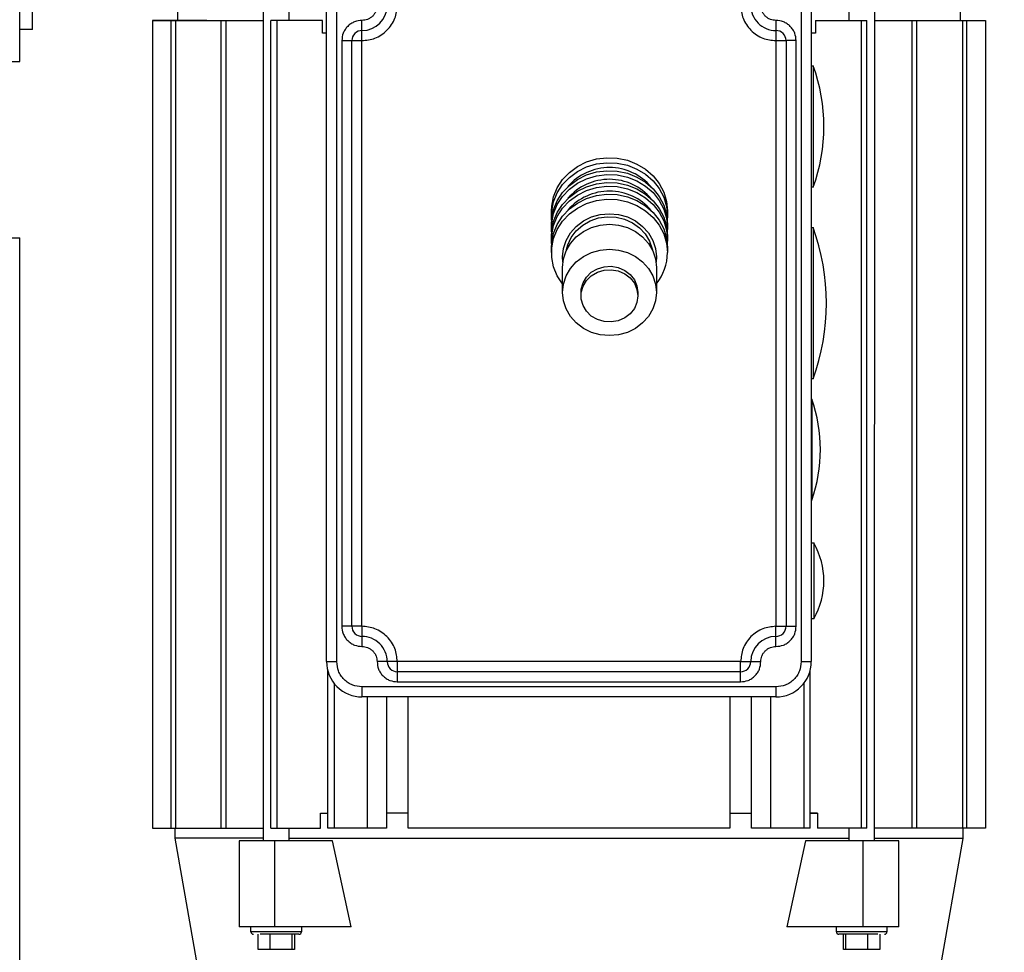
# Model space of a CAD drawing. Header units: inches. Extents: x 218.9 to 312.4, y 214.8 to 247.8.
# Tile 139 of 256: x 256.102 to 256.582, y 223.904 to 224.359. Entities that reach past the tile are written whole.
import ezdxf

# ---------------------------------------------------------------- set-up
doc = ezdxf.new("R2010")
doc.units = ezdxf.units.IN
doc.header["$LTSCALE"] = 0.25
doc.header["$MEASUREMENT"] = 0
doc.layers.add('ANNOTATIONS', color=1, linetype='Continuous')
doc.layers.add('MOTOR RH', color=7, linetype='Continuous')
doc.styles.add('ARIAL', font='arial.ttf', dxfattribs={"height": 0.09375})
doc.dimstyles.new('STANDARD$0', dxfattribs={"dimtxt": 0.09375, "dimasz": 0.09375, "dimexe": 0.03125, "dimexo": 0.046875, "dimgap": 0.09, "dimtad": 0, "dimtih": 1, "dimtoh": 1, "dimdec": 4, "dimzin": 0, "dimdsep": 46, "dimtxsty": 'ARIAL', "dimcen": 0.09, "dimadec": 0, "dimazin": 0, "dimtfac": 1, "dimtdec": 4, "dimtofl": 0, "dimtmove": 0, "dimatfit": 1, "dimfxl": 1, "dimtolj": 1, "dimtzin": 0, "dimarcsym": 0})

# ---------------------------------------------------------------- blocks, each defined once
blk = doc.blocks.new('*D113')
at = {"layer": 'ANNOTATIONS', "color": 0, "lineweight": -2, "transparency": 16777216}
for p, q in [((255.4929976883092, 223.5726725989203), (255.4929976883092, 225.8445399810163)), ((256.9914460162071, 225.558016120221), (256.9914460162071, 225.8445399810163)), ((255.5867476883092, 225.8132899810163), (256.0611257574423, 225.8132899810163)), ((256.8976960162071, 225.8132899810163), (256.4233179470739, 225.8132899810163))]:
    blk.add_line(p, q, dxfattribs=at)
at = {"layer": 'ANNOTATIONS', "color": 0, "transparency": 16777216}
for points in [[(255.5867476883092, 225.8289149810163), (255.5867476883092, 225.7976649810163), (255.4929976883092, 225.8132899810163)], [(256.8976960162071, 225.8289149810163), (256.8976960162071, 225.7976649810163), (256.9914460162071, 225.8132899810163)]]:
    blk.add_solid(points, dxfattribs=at)
at = {"layer": 'defpoints', "color": 0, "transparency": 16777216}
for p in [(255.4929976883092, 225.8132899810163), (256.9914460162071, 225.511141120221), (255.4929976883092, 223.5257975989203)]:
    blk.add_point(p, dxfattribs=at)
at = {"layer": 'ANNOTATIONS', "color": 0, "transparency": 16777216, "insert": (256.2422218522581, 225.8132899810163), "char_height": 0.09375, "attachment_point": 5, "style": 'ARIAL'}
blk.add_mtext('\\A1;25"', dxfattribs=at)
blk = doc.blocks.new('*D115')
at = {"layer": 'ANNOTATIONS', "color": 0, "lineweight": -2, "transparency": 16777216}
for p, q in [((255.4929976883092, 223.5726725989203), (255.4929976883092, 225.542391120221)), ((256.8367468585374, 224.8765007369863), (256.8367468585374, 225.542391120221)), ((255.5867476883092, 225.511141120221), (255.87455039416, 225.511141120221)), ((256.7429968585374, 225.511141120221), (256.4551941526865, 225.511141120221))]:
    blk.add_line(p, q, dxfattribs=at)
at = {"layer": 'ANNOTATIONS', "color": 0, "transparency": 16777216}
for points in [[(255.5867476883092, 225.526766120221), (255.5867476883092, 225.495516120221), (255.4929976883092, 225.511141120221)], [(256.7429968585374, 225.526766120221), (256.7429968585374, 225.495516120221), (256.8367468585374, 225.511141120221)]]:
    blk.add_solid(points, dxfattribs=at)
at = {"layer": 'defpoints', "color": 0, "transparency": 16777216}
for p in [(256.8367468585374, 225.511141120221), (256.8367468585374, 224.8296257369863), (255.4929976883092, 223.5257975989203)]:
    blk.add_point(p, dxfattribs=at)
at = {"layer": 'ANNOTATIONS', "color": 0, "transparency": 16777216, "insert": (256.1648722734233, 225.511141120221), "char_height": 0.09375, "attachment_point": 5, "style": 'ARIAL'}
blk.add_mtext('\\A1;21 1/2"', dxfattribs=at)

msp = doc.modelspace()

# ---------------------------------------------------------------- linework, layer by layer
at = {"layer": 'MOTOR RH'}
for p, q in [((256.1023742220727, 224.3383579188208), (256.1023742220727, 225.2446066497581)), ((256.1086244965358, 224.3539818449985), (256.1086244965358, 224.4789826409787)), ((256.1793897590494, 224.3584146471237), (256.1793897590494, 224.3670268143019)), ((256.2212561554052, 223.9585589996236), (256.2212631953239, 224.3645628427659)), ((256.2335654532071, 224.3645628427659), (256.2335654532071, 224.3584123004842)), ((256.2519736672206, 224.0459079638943), (256.2519783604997, 224.3657901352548)), ((256.2568945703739, 224.0459079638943), (256.2568992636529, 224.3657901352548)), ((256.4832772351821, 224.3657877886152), (256.4832725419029, 224.0459056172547)), ((256.4881981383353, 224.3657877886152), (256.4881934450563, 224.0459056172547)), ((256.5066110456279, 224.3584076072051), (256.5066110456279, 224.3645581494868)), ((256.5189144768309, 224.3645581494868), (256.5189074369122, 223.9585543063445)), ((256.5607867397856, 224.3670197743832), (256.5607867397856, 224.3584076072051)), ((256.1670863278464, 224.3584123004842), (256.1670804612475, 223.9647118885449)), ((256.1670863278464, 224.3584169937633), (256.1670863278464, 224.3584123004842)), ((256.1793897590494, 224.3584146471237), (256.1670863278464, 224.3584169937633)), ((256.1793897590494, 224.3584169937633), (256.1670863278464, 224.3584169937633)), ((256.1935247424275, 224.3584123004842), (256.1670863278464, 224.3584146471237)), ((256.1670863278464, 224.3584146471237), (256.1915570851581, 224.3584123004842)), ((256.1866690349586, 224.3584146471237), (256.1670863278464, 224.3584146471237)), ((256.1670863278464, 224.3584123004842), (256.2212620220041, 224.3584123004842)), ((256.1762112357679, 223.9647118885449), (256.1762171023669, 224.3584123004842)), ((256.1783009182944, 224.3584123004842), (256.1782950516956, 223.9647118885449)), ((256.1866690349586, 224.3584123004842), (256.1866690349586, 224.3584146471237)), ((256.2005059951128, 223.9647118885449), (256.2005130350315, 224.3584123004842)), ((256.2029101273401, 224.3584123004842), (256.2029030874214, 223.9647118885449)), ((256.2248429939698, 223.9647095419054), (256.2248488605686, 224.3584123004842)), ((256.2499215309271, 224.3584123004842), (256.2248488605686, 224.3584123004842)), ((256.2276554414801, 224.3584123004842), (256.2276495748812, 223.9647095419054)), ((256.2499215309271, 224.3522594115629), (256.2499215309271, 224.3584123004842)), ((256.2692026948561, 224.3485658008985), (256.2692026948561, 224.3584076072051)), ((256.4709738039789, 224.3584052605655), (256.4709738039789, 224.3485611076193)), ((256.490254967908, 224.3584076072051), (256.490254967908, 224.3522547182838)), ((256.490254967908, 224.3584076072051), (256.5153276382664, 224.3584076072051)), ((256.5125210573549, 224.3584076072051), (256.5125151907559, 223.9647048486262)), ((256.5153217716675, 223.9647048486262), (256.5153276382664, 224.3584076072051)), ((256.5189144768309, 224.3584076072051), (256.5730901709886, 224.3584076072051)), ((256.5372663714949, 224.3584076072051), (256.537260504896, 223.9647048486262)), ((256.5396575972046, 223.9647048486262), (256.5396634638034, 224.3584076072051)), ((256.5607867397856, 224.3584099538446), (256.5730901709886, 224.3584076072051)), ((256.5607867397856, 224.3584099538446), (256.5730901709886, 224.3584099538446)), ((256.5618755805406, 224.3584076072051), (256.5618697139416, 223.9647071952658)), ((256.5639535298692, 223.9647071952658), (256.5639593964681, 224.3584076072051)), ((256.5730901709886, 224.3584076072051), (256.5730843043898, 223.9647071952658)), ((256.5730901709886, 224.3584099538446), (256.5730901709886, 224.3584076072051)), ((256.1086244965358, 224.3539818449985), (256.1023742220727, 224.3539818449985)), ((256.2519783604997, 224.3522594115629), (256.2499215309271, 224.3522594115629)), ((256.490254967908, 224.3522547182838), (256.4881981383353, 224.3522547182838)), ((256.2593597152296, 224.3485658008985), (256.2593550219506, 224.0631322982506)), ((256.2593597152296, 224.3485658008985), (256.2692026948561, 224.3485658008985)), ((256.2642770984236, 224.0631322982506), (256.2642806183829, 224.3485658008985)), ((256.2691980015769, 224.0631322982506), (256.2692026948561, 224.3485658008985)), ((256.4709738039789, 224.3485611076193), (256.4709691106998, 224.0631299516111)), ((256.4709738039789, 224.3485611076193), (256.4758947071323, 224.3485611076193)), ((256.4758947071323, 224.3485611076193), (256.4758911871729, 224.0631299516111)), ((256.4758947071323, 224.3485634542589), (256.4758947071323, 224.3485611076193)), ((256.4808167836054, 224.3485634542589), (256.4758947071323, 224.3485634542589)), ((256.4808120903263, 224.0631299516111), (256.4808167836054, 224.3485634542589)), ((256.0867491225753, 224.3383579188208), (256.1023742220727, 224.3383579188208)), ((256.4881981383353, 224.3362600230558), (256.4891297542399, 224.3362600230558)), ((256.4891285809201, 224.277204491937), (256.4881969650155, 224.277204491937)), ((256.3615570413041, 224.2630964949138), (256.3615570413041, 224.2655370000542)), ((256.4180570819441, 224.2630964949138), (256.4179772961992, 224.2611440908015)), ((256.4180570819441, 224.2655370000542), (256.4180570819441, 224.2630964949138)), ((256.3615570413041, 224.2573613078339), (256.3615570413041, 224.2591916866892)), ((256.4180570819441, 224.2591916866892), (256.4180570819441, 224.2573613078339)), ((256.3615570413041, 224.2516261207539), (256.3615570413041, 224.2534564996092)), ((256.4180570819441, 224.2573613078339), (256.4179772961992, 224.2554089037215)), ((256.4180570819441, 224.2534564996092), (256.4180570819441, 224.2516261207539)), ((256.4881969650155, 224.2575208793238), (256.4890933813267, 224.2575208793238)), ((256.0867491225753, 224.2524192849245), (256.1023742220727, 224.2524192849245)), ((256.1023742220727, 223.791482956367), (256.1023742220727, 224.2524192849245)), ((256.4180570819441, 224.2516261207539), (256.417978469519, 224.2496854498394)), ((256.3615488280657, 224.2452808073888), (256.3615488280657, 224.2477213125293)), ((256.4180652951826, 224.2477213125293), (256.4180652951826, 224.2452808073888)), ((256.4126738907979, 224.2431758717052), (256.4125037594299, 224.2406133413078)), ((256.3669402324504, 224.2258482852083), (256.3669402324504, 224.2380508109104)), ((256.4126738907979, 224.2380508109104), (256.4126738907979, 224.2258482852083)), ((256.3759548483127, 224.224177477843), (256.3759548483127, 224.2258482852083)), ((256.4036592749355, 224.2258482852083), (256.4036592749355, 224.224177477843)), ((256.4890922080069, 224.1837002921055), (256.4881957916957, 224.1837002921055)), ((256.4881957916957, 224.1738584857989), (256.4884034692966, 224.1738584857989)), ((256.4884022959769, 224.1246447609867), (256.488194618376, 224.1246447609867)), ((256.488194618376, 224.1037315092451), (256.4894007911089, 224.1037315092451)), ((256.4894007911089, 224.1037315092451), (256.4894007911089, 224.0668212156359)), ((256.4894007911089, 224.0668212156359), (256.4881934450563, 224.0668212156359)), ((256.2691980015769, 224.0631322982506), (256.2593550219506, 224.0631322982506)), ((256.2691980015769, 224.0631322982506), (256.2691980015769, 224.053290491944)), ((256.4709691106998, 224.0631299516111), (256.4808120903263, 224.0631299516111)), ((256.4709691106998, 224.0532857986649), (256.4709691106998, 224.0631299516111)), ((256.2519736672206, 224.0459079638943), (256.2568945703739, 224.0459079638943)), ((256.2864223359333, 224.0459079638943), (256.2765793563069, 224.0459079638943)), ((256.4537447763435, 224.0459056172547), (256.2864223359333, 224.0459079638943)), ((256.2864223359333, 224.0459079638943), (256.2864223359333, 224.0360661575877)), ((256.4537447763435, 224.0459056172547), (256.4635877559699, 224.0459056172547)), ((256.4537447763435, 224.0360638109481), (256.4537447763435, 224.0459056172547)), ((256.4832725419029, 224.0459056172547), (256.4881934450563, 224.0459056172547)), ((256.2525403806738, 223.9647095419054), (256.2525415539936, 224.0415174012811)), ((256.4537447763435, 224.0409847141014), (256.2864223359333, 224.040987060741)), ((256.4876232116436, 223.9647071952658), (256.4876243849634, 224.0415150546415)), ((256.2556860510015, 224.0352260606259), (256.2556848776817, 223.9647095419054)), ((256.4709691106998, 224.0336021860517), (256.2691968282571, 224.0336045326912)), ((256.2691968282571, 224.0336045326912), (256.2691968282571, 224.0286836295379)), ((256.2864223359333, 224.0360661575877), (256.4537447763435, 224.0360638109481)), ((256.4709691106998, 224.0336021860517), (256.4709691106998, 224.0286812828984)), ((256.4844798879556, 224.0352213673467), (256.4844787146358, 223.9647071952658)), ((256.4709691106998, 224.0286812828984), (256.2691968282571, 224.0286836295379)), ((256.2716584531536, 224.0286836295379), (256.2716572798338, 223.9647095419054)), ((256.2811318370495, 224.0286836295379), (256.2811306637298, 223.9647095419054)), ((256.2917104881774, 223.9647095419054), (256.2917116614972, 224.0286836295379)), ((256.4484542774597, 224.0286812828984), (256.4484531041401, 223.9647071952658)), ((256.4590341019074, 223.9647071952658), (256.4590352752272, 224.0286812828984)), ((256.4685074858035, 223.9647071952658), (256.4685086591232, 224.0286812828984)), ((256.2490239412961, 223.9647095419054), (256.2490239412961, 223.9720920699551)), ((256.2490239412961, 223.9720920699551), (256.2525403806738, 223.9720920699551)), ((256.2917116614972, 223.9720920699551), (256.2811306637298, 223.9720920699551)), ((256.4484531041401, 223.9720897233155), (256.4590341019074, 223.9720897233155)), ((256.4911408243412, 223.972087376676), (256.4876232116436, 223.9720897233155)), ((256.4876232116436, 223.972087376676), (256.4911408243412, 223.972087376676)), ((256.4911408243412, 223.972087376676), (256.4911408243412, 223.9647071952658)), ((256.1670804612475, 223.9647118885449), (256.2212561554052, 223.9647118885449)), ((256.1781530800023, 223.9597933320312), (256.1781530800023, 223.9647118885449)), ((256.2248429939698, 223.9647095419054), (256.2490239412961, 223.9647095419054)), ((256.2335595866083, 223.9647095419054), (256.2335595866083, 223.9585589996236)), ((256.2811306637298, 223.9647095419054), (256.2525403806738, 223.9647095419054)), ((256.3700823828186, 223.9647071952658), (256.2917104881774, 223.9647095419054)), ((256.4484531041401, 223.9647071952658), (256.3700823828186, 223.9647071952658)), ((256.4876232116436, 223.9647071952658), (256.4590341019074, 223.9647071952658)), ((256.5125151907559, 223.9647048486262), (256.4911408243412, 223.9647071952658)), ((256.5066040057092, 223.9585543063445), (256.5066040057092, 223.9647071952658)), ((256.5153217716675, 223.9647048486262), (256.5125151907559, 223.9647048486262)), ((256.537260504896, 223.9647048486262), (256.5189074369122, 223.9647071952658)), ((256.5396575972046, 223.9647048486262), (256.537260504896, 223.9647048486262)), ((256.5730843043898, 223.9647071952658), (256.5396575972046, 223.9647071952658)), ((256.562011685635, 223.9647071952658), (256.562011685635, 223.9597862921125)), ((256.1897302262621, 223.8941249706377), (256.1781530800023, 223.9597933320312)), ((256.2548095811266, 223.9585589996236), (256.2093868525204, 223.9585589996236)), ((256.2093868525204, 223.9585589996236), (256.2093868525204, 223.9167278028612)), ((256.2267860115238, 223.9167278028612), (256.2267871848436, 223.9585589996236)), ((256.2639685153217, 223.9167278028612), (256.2548095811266, 223.9585589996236)), ((256.4853540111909, 223.9585543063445), (256.4761939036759, 223.9167254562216)), ((256.530776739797, 223.9585543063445), (256.4853540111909, 223.9585543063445)), ((256.5133775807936, 223.9585543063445), (256.5133764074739, 223.9167231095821)), ((256.562011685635, 223.9597862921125), (256.5189074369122, 223.9597862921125)), ((256.5307755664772, 223.9167231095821), (256.530776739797, 223.9585543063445)), ((256.562011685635, 223.9597862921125), (256.5504310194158, 223.8941202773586)), ((256.2639685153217, 223.9167278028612), (256.2093868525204, 223.9167278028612)), ((256.2151044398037, 223.9142685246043), (256.2151044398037, 223.9167278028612)), ((256.23971012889, 223.9142685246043), (256.2151044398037, 223.9142685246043)), ((256.2185680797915, 223.9056563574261), (256.2185680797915, 223.9130365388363)), ((256.224448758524, 223.9056563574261), (256.224448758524, 223.9130365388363)), ((256.2352362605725, 223.9056563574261), (256.2352362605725, 223.9130365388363)), ((256.2362453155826, 223.9130365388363), (256.2362453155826, 223.9056563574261)), ((256.23971012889, 223.9167278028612), (256.23971012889, 223.9142685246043)), ((256.5133764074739, 223.9167231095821), (256.4761939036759, 223.9167254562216)), ((256.5004522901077, 223.9142638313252), (256.5004522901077, 223.9167231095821)), ((256.525057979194, 223.9142638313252), (256.5004522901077, 223.9142638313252)), ((256.5039171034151, 223.905651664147), (256.5039171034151, 223.9130341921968)), ((256.5049261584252, 223.9130341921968), (256.5049249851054, 223.905651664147)), ((256.5307755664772, 223.9167231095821), (256.5133764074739, 223.9167231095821)), ((256.5157136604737, 223.905651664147), (256.5157136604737, 223.9130318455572)), ((256.5215943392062, 223.9130318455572), (256.5215943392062, 223.905651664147)), ((256.525057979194, 223.9167231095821), (256.525057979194, 223.9142638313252)), ((256.2362453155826, 223.9056563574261), (256.2185680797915, 223.9056563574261)), ((256.5215943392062, 223.905651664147), (256.5039171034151, 223.905651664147))]:
    msp.add_line(p, q, dxfattribs=at)
at = {"layer": 'MOTOR RH', "flags": 128}
for points in [[(256.4891297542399, 224.3362600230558), (256.4891297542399, 224.3067322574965), (256.4891285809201, 224.301604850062), (256.4891285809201, 224.277204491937)], [(256.3615570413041, 224.2655370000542), (256.3616708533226, 224.267869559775), (256.3625743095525, 224.272457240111), (256.3643542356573, 224.2768219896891), (256.3669519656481, 224.2808230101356), (256.3702841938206, 224.2843359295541), (256.3742441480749, 224.2872434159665), (256.378703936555, 224.2894516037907), (256.383520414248, 224.2908924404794), (256.3885398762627, 224.2915189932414), (256.39359923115, 224.2913101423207), (256.3985365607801, 224.290272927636), (256.4031934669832, 224.2884402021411), (256.4074209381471, 224.285870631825), (256.4110816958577, 224.2826486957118), (256.4140584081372, 224.2788776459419), (256.4162560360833, 224.2746748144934), (256.4176030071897, 224.2701809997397), (256.4180570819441, 224.2655370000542)], [(256.3616368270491, 224.2611440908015), (256.3616708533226, 224.2654290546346), (256.3625743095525, 224.2700167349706), (256.3643542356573, 224.2743814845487), (256.3669519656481, 224.2783825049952), (256.3702841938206, 224.2818954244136), (256.3742441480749, 224.2848029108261), (256.378703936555, 224.2870110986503), (256.383520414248, 224.2884519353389), (256.3885398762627, 224.289078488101), (256.39359923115, 224.2888696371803), (256.3985365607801, 224.2878324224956), (256.4031934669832, 224.2859996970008), (256.4074209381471, 224.2834301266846), (256.4110816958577, 224.2802081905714), (256.4140584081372, 224.2764371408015), (256.4162560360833, 224.272234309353), (256.4176030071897, 224.2677404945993), (256.4180570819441, 224.2630964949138)], [(256.3615570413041, 224.2591916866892), (256.3616708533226, 224.2615242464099), (256.3625743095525, 224.266111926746), (256.3643542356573, 224.270476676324), (256.3669519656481, 224.2744776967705), (256.3702841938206, 224.277990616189), (256.3742441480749, 224.2808981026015), (256.378703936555, 224.2831062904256), (256.383520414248, 224.2845471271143), (256.3885398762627, 224.2851736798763), (256.39359923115, 224.2849648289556), (256.3985365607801, 224.283927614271), (256.4031934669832, 224.2820948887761), (256.4074209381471, 224.27952531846), (256.4110816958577, 224.2763033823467), (256.4140584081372, 224.2725299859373), (256.4162560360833, 224.2683295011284), (256.4176030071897, 224.2638356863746), (256.4180570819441, 224.2591916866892)], [(256.3616368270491, 224.2554089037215), (256.3616708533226, 224.2596938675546), (256.3625743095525, 224.2642815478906), (256.3643542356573, 224.2686462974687), (256.3669519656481, 224.2726473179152), (256.3702841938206, 224.2761602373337), (256.3742441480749, 224.2790677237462), (256.378703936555, 224.2812759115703), (256.383520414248, 224.282716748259), (256.3885398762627, 224.283343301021), (256.39359923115, 224.2831344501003), (256.3985365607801, 224.2820972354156), (256.4031934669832, 224.2802645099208), (256.4074209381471, 224.2776949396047), (256.4110816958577, 224.2744730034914), (256.4140584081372, 224.270699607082), (256.4162560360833, 224.266499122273), (256.4176030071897, 224.2620053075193), (256.4180570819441, 224.2573613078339)], [(256.3615570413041, 224.2534564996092), (256.3616708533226, 224.2557867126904), (256.3625743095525, 224.2603743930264), (256.3643542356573, 224.264741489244), (256.3669519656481, 224.2687425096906), (256.3702841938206, 224.272255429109), (256.3742441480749, 224.2751629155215), (256.378703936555, 224.2773711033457), (256.383520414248, 224.2788119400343), (256.3885398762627, 224.2794384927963), (256.39359923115, 224.2792296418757), (256.3985365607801, 224.2781900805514), (256.4031934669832, 224.2763597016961), (256.4074209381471, 224.27379013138), (256.4110816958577, 224.2705681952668), (256.4140584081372, 224.2667947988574), (256.4162560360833, 224.2625943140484), (256.4176030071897, 224.2581004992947), (256.4180570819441, 224.2534564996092)], [(256.3616321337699, 224.249730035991), (256.3616708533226, 224.2539563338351), (256.3625743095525, 224.2585440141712), (256.3643542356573, 224.2629111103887), (256.3669519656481, 224.2669121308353), (256.3702841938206, 224.2704250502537), (256.3742441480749, 224.2733325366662), (256.378703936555, 224.2755407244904), (256.383520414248, 224.276981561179), (256.3885398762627, 224.277608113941), (256.39359923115, 224.2773992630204), (256.3985365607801, 224.2763597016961), (256.4031934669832, 224.2745293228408), (256.4074209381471, 224.2719597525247), (256.4110816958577, 224.2687378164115), (256.4140584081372, 224.2649644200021), (256.4162560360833, 224.2607639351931), (256.4176030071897, 224.2562701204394), (256.4180570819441, 224.2516261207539)], [(256.3615488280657, 224.2477213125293), (256.3616626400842, 224.25005387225), (256.3625672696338, 224.254641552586), (256.3643471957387, 224.2590086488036), (256.3669449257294, 224.2630120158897), (256.3702783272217, 224.2665249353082), (256.3742394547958, 224.2694324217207), (256.3787004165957, 224.2716429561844), (256.3835192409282, 224.2730837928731), (256.3885387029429, 224.273710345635), (256.3936004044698, 224.2735014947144), (256.3985389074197, 224.2724619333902), (256.4031981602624, 224.2706292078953), (256.4074256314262, 224.2680596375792), (256.4110875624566, 224.2648377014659), (256.4140654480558, 224.2610643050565), (256.416263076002, 224.256861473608), (256.4176112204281, 224.2523653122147), (256.4180652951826, 224.2477213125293)], [(256.3669402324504, 224.229997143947), (256.3643471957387, 224.2339934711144), (256.3625672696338, 224.2383605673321), (256.3616626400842, 224.2429482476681), (256.3616626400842, 224.2476133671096), (256.3625672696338, 224.2522010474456), (256.3643471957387, 224.2565681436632), (256.3669449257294, 224.2605715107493), (256.3702783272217, 224.2640844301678), (256.3742394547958, 224.2669919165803), (256.3787004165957, 224.269202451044), (256.3835192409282, 224.2706432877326), (256.3885387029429, 224.2712698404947), (256.3936004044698, 224.271060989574), (256.3985389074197, 224.2700214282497), (256.4031981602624, 224.2681887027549), (256.4074256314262, 224.2656191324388), (256.4110875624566, 224.2623971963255), (256.4140654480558, 224.2586237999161), (256.416263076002, 224.2544209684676), (256.4176112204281, 224.2499248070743), (256.4180652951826, 224.2452808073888)], [(256.3671091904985, 224.2406133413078), (256.3669402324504, 224.2431758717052), (256.3673790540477, 224.2472824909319), (256.3686802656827, 224.2512318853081), (256.3707934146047, 224.2548715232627), (256.3736375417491, 224.2580606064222), (256.3771023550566, 224.260679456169), (256.381056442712, 224.2626248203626), (256.3853460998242, 224.2638216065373), (256.3898070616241, 224.2642275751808), (256.394268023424, 224.2638216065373), (256.3985576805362, 224.2626248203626), (256.4025117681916, 224.260679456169), (256.4059765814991, 224.2580606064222), (256.4088207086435, 224.2548715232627), (256.4109338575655, 224.2512318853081), (256.4122350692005, 224.2472824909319), (256.4126738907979, 224.2431758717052)], [(256.3669402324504, 224.2380508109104), (256.3673790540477, 224.242157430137), (256.3686802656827, 224.2461068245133), (256.3707934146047, 224.2497464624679), (256.3736375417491, 224.2529355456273), (256.3771023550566, 224.2555543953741), (256.381056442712, 224.2574997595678), (256.3853460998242, 224.2586965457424), (256.3898070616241, 224.259102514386), (256.394268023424, 224.2586965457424), (256.3985576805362, 224.2574997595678), (256.4025117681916, 224.2555543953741), (256.4059765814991, 224.2529355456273), (256.4088207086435, 224.2497464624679), (256.4109338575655, 224.2461068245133), (256.4122350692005, 224.242157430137), (256.4126738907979, 224.2380508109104)], [(256.3688926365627, 224.2467709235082), (256.3695062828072, 224.2490401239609), (256.3712040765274, 224.252682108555), (256.3736633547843, 224.2559345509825), (256.3767832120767, 224.2586636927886), (256.3804369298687, 224.2607615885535), (256.3844743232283, 224.2621367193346), (256.3887287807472, 224.2627374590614), (256.3930289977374, 224.262537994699), (256.3971966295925, 224.2615430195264), (256.4010615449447, 224.2597971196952), (256.4044653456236, 224.2573730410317), (256.4072695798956, 224.2543646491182), (256.4093592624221, 224.2508986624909), (256.4106475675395, 224.2471182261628), (256.4107648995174, 224.2465526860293)], [(256.4890933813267, 224.2575208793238), (256.4890933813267, 224.2382432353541), (256.4890922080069, 224.2330853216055), (256.4890922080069, 224.1837002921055)], [(256.4126738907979, 224.2258482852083), (256.4122350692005, 224.2217416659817), (256.4109338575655, 224.2177922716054), (256.4088207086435, 224.2141526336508), (256.4059765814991, 224.2109612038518), (256.4025117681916, 224.2083447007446), (256.3985576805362, 224.2063993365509), (256.394268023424, 224.2052002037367), (256.3898070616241, 224.2047965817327), (256.3853460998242, 224.2052002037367), (256.381056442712, 224.2063993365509), (256.3771023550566, 224.2083447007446), (256.3736375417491, 224.2109612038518), (256.3707934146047, 224.2141526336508), (256.3686802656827, 224.2177922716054), (256.3673790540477, 224.2217416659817), (256.3669402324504, 224.2258482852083), (256.3673790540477, 224.229954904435), (256.3686802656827, 224.2339042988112), (256.3707934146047, 224.2375439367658), (256.3736375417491, 224.2407330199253), (256.3771023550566, 224.2433518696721), (256.381056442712, 224.2452972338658), (256.3853460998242, 224.2464940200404), (256.3898070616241, 224.2468999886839), (256.394268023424, 224.2464940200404), (256.3985576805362, 224.2452972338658), (256.4025117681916, 224.2433518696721), (256.4059765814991, 224.2407330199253), (256.4088207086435, 224.2375439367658), (256.4109338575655, 224.2339042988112), (256.4122350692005, 224.229954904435), (256.4126738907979, 224.2258482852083)], [(256.3759548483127, 224.2258482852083), (256.3760639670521, 224.2274463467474), (256.3769275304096, 224.2305415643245), (256.3786006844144, 224.2333434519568), (256.3809766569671, 224.235673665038), (256.3839087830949, 224.2373867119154), (256.3872116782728, 224.2383746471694), (256.3906764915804, 224.2385741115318), (256.3940873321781, 224.2379757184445), (256.3972294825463, 224.2366146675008), (256.3999046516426, 224.2345777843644), (256.4019462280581, 224.2319917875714), (256.4032239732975, 224.2290185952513), (256.4036592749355, 224.2258482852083)], [(256.4036592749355, 224.224177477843), (256.4032239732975, 224.2210048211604), (256.4019462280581, 224.2180316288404), (256.3999046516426, 224.2154456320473), (256.3972294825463, 224.2134087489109), (256.3940873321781, 224.2120476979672), (256.3906764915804, 224.2114493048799), (256.3872116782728, 224.2116487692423), (256.3839087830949, 224.2126367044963), (256.3809766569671, 224.2143497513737), (256.3786006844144, 224.2166799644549), (256.3769275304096, 224.2194818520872), (256.3760639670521, 224.2225770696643), (256.3760639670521, 224.225775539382), (256.3769275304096, 224.2288707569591), (256.3786006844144, 224.2316726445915), (256.3809766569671, 224.2340028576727), (256.3839087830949, 224.2357159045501), (256.3872116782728, 224.236703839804), (256.3906764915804, 224.2369033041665), (256.3940873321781, 224.2363049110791), (256.3972294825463, 224.2349438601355), (256.3999046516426, 224.2329069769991), (256.4019462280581, 224.230320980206), (256.4032239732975, 224.2273477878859), (256.4036592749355, 224.224177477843)], [(256.4884034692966, 224.1738584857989), (256.4884034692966, 224.1711223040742), (256.4884022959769, 224.1685926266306), (256.4884022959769, 224.1246447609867)], [(256.2212561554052, 223.9597909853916), (256.1820813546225, 223.9597909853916), (256.1799024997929, 223.9597933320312), (256.1781530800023, 223.9597933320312)], [(256.5066040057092, 223.9597862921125), (256.3282769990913, 223.9597862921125), (256.3157271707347, 223.9597886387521), (256.2335595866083, 223.9597886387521)]]:
    msp.add_lwpolyline(points, dxfattribs=at)
at = {"layer": 'MOTOR RH'}
for centre, radius, start, end in [((256.2692025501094, 224.3657899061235), 0.01230314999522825, 269.9990978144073, 359.9990978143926), ((256.4709742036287, 224.365786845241), 0.01230314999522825, 179.999097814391, 269.9990978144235), ((256.269202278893, 224.348565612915), 0.004921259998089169, 89.99909781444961, 179.9990978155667), ((256.4709739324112, 224.3485624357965), 0.004921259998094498, 359.9990978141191, 89.99909781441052), ((256.4082272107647, 224.3067338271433), 0.08612204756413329, 339.9480546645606, 20.05014096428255), ((256.3898042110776, 224.2599168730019), 0.0267892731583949, 40.40014135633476, 139.130291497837), ((256.3898042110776, 224.2541816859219), 0.0267892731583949, 40.40014135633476, 139.130291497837), ((256.3898041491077, 224.2484410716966), 0.02679414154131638, 40.48564636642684, 139.037622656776), ((256.3873105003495, 224.220612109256), 0.1082677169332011, 340.066826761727, 19.93136886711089), ((256.3933464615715, 224.2454077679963), 0.02471915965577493, 321.4330773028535, 359.7057206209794), ((256.4188054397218, 224.1492532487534), 0.07381889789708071, 340.5278766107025, 19.47031901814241), ((256.4574363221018, 224.0852762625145), 0.03690944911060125, 329.9990970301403, 29.99909859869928), ((256.2691977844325, 224.0631325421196), 0.004921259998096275, 179.9990978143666, 269.9990978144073), ((256.4709694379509, 224.0631293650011), 0.004921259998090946, 269.9990978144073, 359.9990978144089), ((256.2691975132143, 224.0459080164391), 0.0123031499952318, 359.9990978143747, 89.9990978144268), ((256.4709691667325, 224.0459048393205), 0.01230314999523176, 89.99909781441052, 179.9990978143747), ((256.2691975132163, 224.0459082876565), 0.01722440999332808, 179.9990978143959, 269.9990978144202), ((256.2864219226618, 224.0459078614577), 0.004921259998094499, 179.9990978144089, 269.9990978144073), ((256.4537447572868, 224.045905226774), 0.004921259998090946, 269.9990978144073, 359.9990978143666), ((256.4709691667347, 224.045905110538), 0.01722440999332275, 269.9990978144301, 359.9990978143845), ((256.2163343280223, 223.9142681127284), 0.001230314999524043, 179.9990978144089, 269.9990978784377), ((256.2384799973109, 223.9142677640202), 0.001230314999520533, 269.9990977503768, 359.9990978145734), ((256.5016825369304, 223.9142636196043), 0.001230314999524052, 179.9990978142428, 269.9990978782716), ((256.5238282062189, 223.9142632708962), 0.001230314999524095, 269.9990977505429, 359.9990978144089)]:
    msp.add_arc(centre, radius, start, end, dxfattribs=at)
for points, knots in [([(256.2692026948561, 224.3485658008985), (256.2713690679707, 224.3487957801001), (256.2747019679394, 224.3491495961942), (256.2787131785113, 224.351296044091), (256.2814706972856, 224.3535213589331), (256.2836959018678, 224.3562789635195), (256.2858421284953, 224.3602901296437), (256.2861966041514, 224.3636233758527), (256.2864270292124, 224.3657901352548)], [0, 0, 0, 0, 0.2394216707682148, 0.3683430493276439, 0.5000051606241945, 0.6316060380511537, 0.7605274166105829, 1, 1, 1, 1]), ([(256.2765840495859, 224.3657901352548), (256.2764854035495, 224.364861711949), (256.2763331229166, 224.3634284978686), (256.2754132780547, 224.3617088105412), (256.2744592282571, 224.3605344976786), (256.2732853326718, 224.3595791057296), (256.2715643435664, 224.3586603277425), (256.2701310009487, 224.3585069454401), (256.2692026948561, 224.3584076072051)], [0, 0, 0, 0, 0.2394395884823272, 0.3696247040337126, 0.4999132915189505, 0.6302661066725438, 0.760541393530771, 1, 1, 1, 1]), ([(256.4537494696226, 224.3657877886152), (256.453979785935, 224.3636209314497), (256.4543340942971, 224.3602875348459), (256.4564814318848, 224.3562765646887), (256.458704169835, 224.3535165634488), (256.4614640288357, 224.3512943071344), (256.4654738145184, 224.3491466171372), (256.468806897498, 224.3487917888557), (256.4709738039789, 224.3485611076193)], [0, 0, 0, 0, 0.2394646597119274, 0.3683817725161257, 0.5000458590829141, 0.631648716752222, 0.7605271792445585, 1, 1, 1, 1]), ([(256.4709738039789, 224.3584052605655), (256.470045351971, 224.3585043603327), (256.4686121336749, 224.3586573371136), (256.4668929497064, 224.3595773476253), (256.4657177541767, 224.3605296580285), (256.4647637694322, 224.3617046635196), (256.4638454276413, 224.3634258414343), (256.4636918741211, 224.3648595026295), (256.4635924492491, 224.3657877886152)], [0, 0, 0, 0, 0.2394632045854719, 0.3696508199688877, 0.4998777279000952, 0.6301688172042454, 0.7605367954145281, 1, 1, 1, 1]), ([(256.2692026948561, 224.3584076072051), (256.2679645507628, 224.3582764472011), (256.2660598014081, 224.3580746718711), (256.2637674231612, 224.3568485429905), (256.2621910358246, 224.3555769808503), (256.2609205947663, 224.3540002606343), (256.2596934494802, 224.3517084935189), (256.2594912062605, 224.3498040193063), (256.2593597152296, 224.3485658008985)], [0, 0, 0, 0, 0.2394466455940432, 0.3683624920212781, 0.4999971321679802, 0.6316908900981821, 0.7605390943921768, 1, 1, 1, 1]), ([(256.4808167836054, 224.3485634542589), (256.4806850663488, 224.349800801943), (256.4804823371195, 224.3517052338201), (256.4792558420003, 224.3539966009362), (256.4779846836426, 224.3555727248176), (256.4764091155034, 224.3568439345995), (256.4741164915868, 224.35806972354), (256.472211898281, 224.3582730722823), (256.4709738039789, 224.3584052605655)], [0, 0, 0, 0, 0.2393392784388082, 0.3683728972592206, 0.4999157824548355, 0.6315658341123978, 0.7604967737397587, 0.9999999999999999, 0.9999999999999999, 0.9999999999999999, 0.9999999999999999]), ([(256.2593550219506, 224.0631322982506), (256.2594862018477, 224.0618938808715), (256.2596879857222, 224.0599889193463), (256.2609175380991, 224.0576987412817), (256.2621853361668, 224.0561203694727), (256.2637642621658, 224.0548526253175), (256.2660538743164, 224.0536219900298), (256.267959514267, 224.0534210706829), (256.2691980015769, 224.053290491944)], [0, 0, 0, 0, 0.2394702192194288, 0.3683584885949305, 0.5000093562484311, 0.6315530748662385, 0.7605440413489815, 1, 1, 1, 1]), ([(256.2864223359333, 224.0459079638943), (256.2861923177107, 224.0480749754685), (256.285838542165, 224.0514079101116), (256.2836896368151, 224.0554172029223), (256.2814677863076, 224.0581770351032), (256.2787069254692, 224.0603989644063), (256.2746985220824, 224.0625499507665), (256.2713647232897, 224.0629029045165), (256.2691980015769, 224.0631322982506)], [0, 0, 0, 0, 0.2394784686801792, 0.3683257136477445, 0.4999973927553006, 0.631607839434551, 0.7605724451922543, 0.9999999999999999, 0.9999999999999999, 0.9999999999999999, 0.9999999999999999]), ([(256.4709691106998, 224.0631299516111), (256.4688026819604, 224.0628990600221), (256.4654697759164, 224.0625438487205), (256.4614595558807, 224.0603971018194), (256.458699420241, 224.0581744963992), (256.4564774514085, 224.0554149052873), (256.4543285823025, 224.0514055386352), (256.4539747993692, 224.0480726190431), (256.4537447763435, 224.0459056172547)], [0, 0, 0, 0, 0.239449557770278, 0.3683771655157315, 0.4999907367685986, 0.6316655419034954, 0.7605158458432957, 0.9999999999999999, 0.9999999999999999, 0.9999999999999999, 0.9999999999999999]), ([(256.4709691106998, 224.0532857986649), (256.4722073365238, 224.0534177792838), (256.4741117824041, 224.0536207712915), (256.4764034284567, 224.0548479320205), (256.4779809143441, 224.0561178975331), (256.4792496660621, 224.0576962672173), (256.4804790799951, 224.0599866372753), (256.4806808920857, 224.0618915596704), (256.4808120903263, 224.0631299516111)], [0, 0, 0, 0, 0.2394734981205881, 0.3683207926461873, 0.5000136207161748, 0.6316584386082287, 0.7605407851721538, 1, 1, 1, 1]), ([(256.2691980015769, 224.053290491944), (256.2701263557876, 224.0531912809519), (256.2715594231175, 224.0530381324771), (256.2732797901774, 224.0521187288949), (256.2744524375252, 224.0511636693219), (256.2754088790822, 224.0499910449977), (256.2763260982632, 224.0482696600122), (256.276479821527, 224.0468361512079), (256.2765793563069, 224.0459079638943)], [0, 0, 0, 0, 0.2394701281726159, 0.3696615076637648, 0.500020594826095, 0.6301581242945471, 0.760529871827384, 1, 1, 1, 1]), ([(256.4635877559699, 224.0459056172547), (256.4636863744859, 224.0468340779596), (256.463838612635, 224.0482673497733), (256.4647586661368, 224.0499867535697), (256.4657117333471, 224.0511615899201), (256.4668879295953, 224.0521135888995), (256.4686060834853, 224.0530370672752), (256.4700404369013, 224.0531880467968), (256.4709691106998, 224.0532857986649)], [0, 0, 0, 0, 0.2394570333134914, 0.369651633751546, 0.4999497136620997, 0.6301836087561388, 0.7605619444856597, 0.9999999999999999, 0.9999999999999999, 0.9999999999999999, 0.9999999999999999]), ([(256.2691968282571, 224.0336045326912), (256.2676492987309, 224.0337685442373), (256.2652684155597, 224.0340208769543), (256.2624051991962, 224.0355571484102), (256.2604337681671, 224.0371443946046), (256.2588454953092, 224.0391150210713), (256.2573113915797, 224.0419792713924), (256.2570587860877, 224.044360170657), (256.2568945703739, 224.0459079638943)], [0, 0, 0, 0, 0.2394179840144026, 0.368345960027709, 0.5000077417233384, 0.6316222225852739, 0.7605221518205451, 1, 1, 1, 1]), ([(256.2765793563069, 224.0459079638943), (256.2767108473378, 224.0446697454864), (256.2769130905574, 224.0427652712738), (256.2781402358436, 224.0404735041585), (256.2794106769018, 224.0388967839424), (256.2809870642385, 224.0376252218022), (256.2832794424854, 224.0363990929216), (256.28518419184, 224.0361973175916), (256.2864223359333, 224.0360661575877)], [0, 0, 0, 0, 0.2394609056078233, 0.368309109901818, 0.50000286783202, 0.6316375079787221, 0.760553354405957, 1, 1, 1, 1]), ([(256.4537447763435, 224.0360638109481), (256.4549830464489, 224.0361947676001), (256.4568876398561, 224.0363961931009), (256.4591790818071, 224.0376236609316), (256.4607565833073, 224.0388935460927), (256.4620253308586, 224.0404719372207), (256.4632547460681, 224.0427623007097), (256.4634565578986, 224.0446672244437), (256.4635877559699, 224.0459056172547)], [0, 0, 0, 0, 0.239451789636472, 0.3683027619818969, 0.4999993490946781, 0.6316479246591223, 0.7605339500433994, 1, 1, 1, 1]), ([(256.4832725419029, 224.0459056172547), (256.483108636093, 224.0443576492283), (256.4828564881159, 224.041976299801), (256.4813195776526, 224.0391126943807), (256.4797330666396, 224.0371403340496), (256.4777623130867, 224.0355517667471), (256.4748973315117, 224.0340195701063), (256.4725167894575, 224.0337666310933), (256.4709691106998, 224.0336021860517)], [0, 0, 0, 0, 0.2394588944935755, 0.368376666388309, 0.500075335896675, 0.6316794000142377, 0.7605411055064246, 1, 1, 1, 1]), ([(256.2384804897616, 223.9130365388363), (256.2384343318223, 223.9130365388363), (256.2383429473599, 223.9130365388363), (256.2374351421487, 223.9130365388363), (256.2354289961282, 223.9130365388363), (256.2324455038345, 223.9130365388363), (256.2296771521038, 223.9130365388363), (256.2274056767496, 223.9130365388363), (256.2251426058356, 223.9130365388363), (256.2223427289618, 223.9130365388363), (256.2206666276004, 223.9130365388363), (256.2195771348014, 223.9130365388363)], [0, 0, 0, 0, 0.08772828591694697, 0.1736863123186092, 0.3333339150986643, 0.4929441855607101, 0.5789022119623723, 0.6666707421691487, 0.7543943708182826, 0.8403523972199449, 1, 1, 1, 1]), ([(256.5205852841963, 223.9130318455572), (256.5194957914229, 223.9130318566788), (256.5178196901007, 223.9130318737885), (256.515019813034, 223.9130317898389), (256.51275674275, 223.9130320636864), (256.5104852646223, 223.9130310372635), (256.5077169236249, 223.9130358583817), (256.5047333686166, 223.9130336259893), (256.5027274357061, 223.9130342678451), (256.5018191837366, 223.91303417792), (256.5017287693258, 223.9130341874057), (256.5016831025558, 223.9130341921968)], [0, 0, 0, 0, 0.1596483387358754, 0.2456067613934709, 0.3333307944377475, 0.4210997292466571, 0.5070581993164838, 0.6666692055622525, 0.8263175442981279, 0.9122759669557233, 1, 1, 1, 1])]:
    msp.add_open_spline(points, degree=3, knots=knots, dxfattribs=at)

# ---------------------------------------------------------------- dimensions: what is measured, and where the dimension line sits
at = {"layer": 'ANNOTATIONS'}
dim = msp.add_linear_dim(base=(255.4929976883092, 225.8132899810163), p1=(256.9914460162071, 225.511141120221), p2=(255.4929976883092, 223.5257975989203), text='25"', dimstyle='STANDARD$0', dxfattribs=at)
dim.commit()
dim.dimension.update_dxf_attribs({"geometry": '*D113', "text_midpoint": (256.2422218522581, 225.8132899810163), "dimtype": 160})
dim = msp.add_linear_dim(base=(256.8367468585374, 225.511141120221), p1=(255.4929976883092, 223.5257975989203), p2=(256.8367468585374, 224.8296257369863), text='21 1/2"', dimstyle='STANDARD$0', dxfattribs=at)
dim.commit()
dim.dimension.update_dxf_attribs({"geometry": '*D115', "text_midpoint": (256.1648722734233, 225.511141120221)})

doc.saveas('drawing.dxf')
